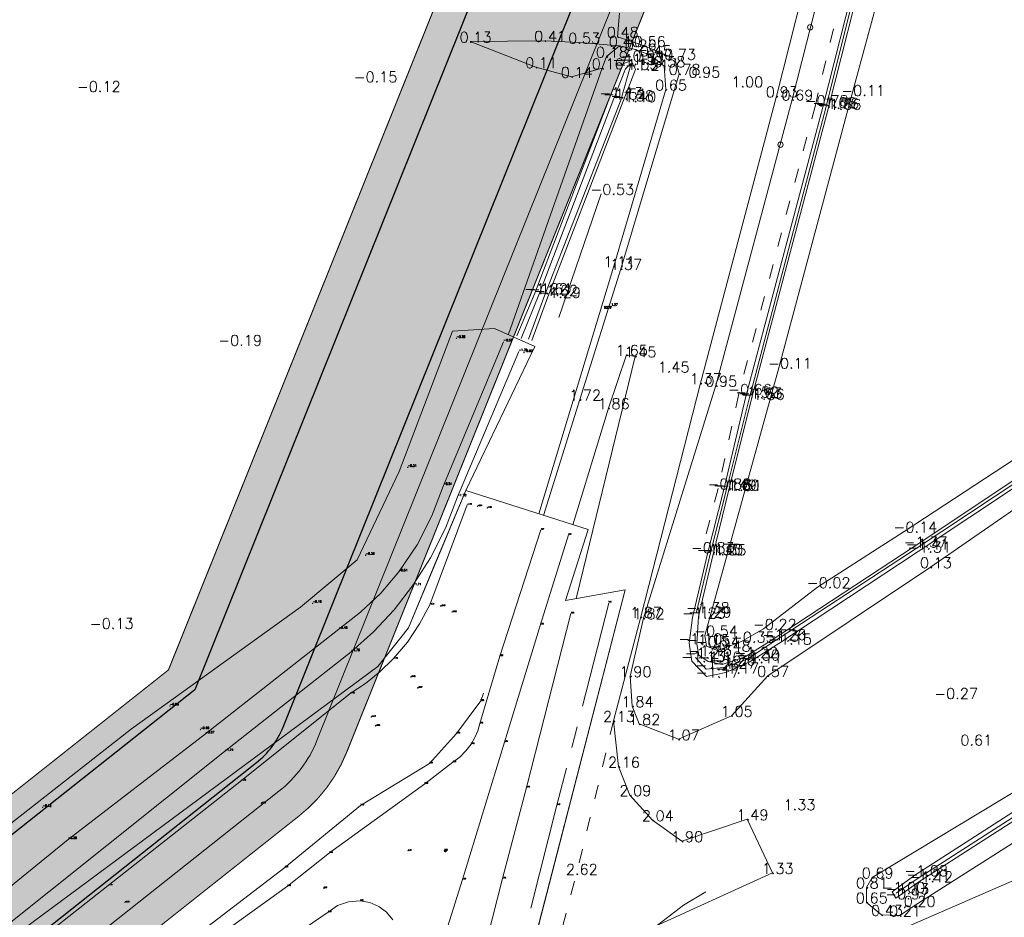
# Model space of a CAD drawing. Header units: metres. Extents: x 102665 to 103901, y 415762 to 419767.
# Tile 35 of 93: x 103212 to 103304, y 418170 to 418254. Entities that reach past the tile are written whole.
import ezdxf
from ezdxf.enums import TextEntityAlignment as Align

# ---------------------------------------------------------------- set-up
doc = ezdxf.new("R2010")
doc.units = ezdxf.units.M
doc.header["$MEASUREMENT"] = 0
doc.linetypes.add('AM-AS', pattern=[16, 10, -2, 2, -2])
doc.linetypes.add('DGN Style 5', pattern=[3.09989794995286, 1.32852769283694, -1.77137025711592])
for name, color, linetype, lineweight in [('B-GV-GR-BOOM-S', 90, 'Continuous', 13), ('B-WE-AM-AS-G', 10, 'AM-AS', 13), ('B-WE-GW-TALUD-G', 90, 'Continuous', 13), ('B-WE-VH-KANTVERHARDING-G', 8, 'Continuous', 18), ('DTM 15-11-2017_terristrisch', 3, 'Continuous', 0), ('DTM-Bodemsloot', 162, 'Continuous', 0), ('DTM-Grondslag', 135, 'Continuous', 0), ('DTM-Hoogtecijfer', 7, 'Continuous', 0), ('DTM-Kant-asfalt', 137, 'Continuous', 0), ('DTM-Meetpunt', 40, 'Continuous', 0), ('DTM-Teen-sloot', 142, 'Continuous', 0), ('DTM-Watergrens', 140, 'Continuous', 0), ('DTM_27-12-2009_terrestrisch', 97, 'Continuous', 0), ('DTM_31-01-2018_terrestrisch', 2, 'Continuous', 0), ('DTM_hoogtelijn', 251, 'DGN Style 5', 0), ('DTM_talud', 94, 'Continuous', 0), ('mp', 7, 'Continuous', 0), ('N-WE-GW-TALUDLIJN-G', 90, 'Continuous', 18), ('N-WE-GW-VOORBELASTING-G', 90, 'Continuous', 35), ('N-WE-OG-ZONE_BELEMMERING-A', 7, 'Continuous', 18)]:
    doc.layers.add(name, color=color, linetype=linetype, lineweight=lineweight)
doc.layers.add('N-RO-WH-WATER_HATCH', color=7, linetype='Continuous', lineweight=18, true_color=0xa7c2e4)
doc.styles.get("Standard").update_dxf_attribs({"font": 'txt.shx'})

# ---------------------------------------------------------------- blocks, each defined once
blk = doc.blocks.new('145_3')
at = {"layer": 'B-GV-GR-BOOM-S'}
blk.add_circle((3.044192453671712e-05, 8.286728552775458e-05), 0.025, dxfattribs=at)
at = {"layer": 'B-GV-GR-BOOM-S', "extrusion": (0, 0, -1)}
for start, end in [(0, 180), (180, 0)]:
    blk.add_arc((-3.044192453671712e-05, 8.286728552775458e-05), 0.025, start, end, dxfattribs=at)
blk = doc.blocks.new('145_8')
at = {"layer": 'B-GV-GR-BOOM-S'}
blk.add_circle((2.380456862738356e-05, 5.488810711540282e-05), 0.025, dxfattribs=at)
at = {"layer": 'B-GV-GR-BOOM-S', "extrusion": (0, 0, -1)}
for start, end in [(0, 180), (180, 0)]:
    blk.add_arc((-2.380456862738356e-05, 5.488810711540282e-05), 0.025, start, end, dxfattribs=at)
blk = doc.blocks.new('MP')
at = {"layer": 'mp', "color": 0, "linetype": 'ByBlock', "lineweight": -2, "elevation": -0.036, "flags": 128}
blk.add_lwpolyline([(-0.005000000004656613, -0.008660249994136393), (-0.01000000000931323, 0), (-0.005000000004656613, 0.008660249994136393), (0.005000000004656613, 0.008660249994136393), (0.01000000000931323, 0), (0.005000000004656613, -0.008660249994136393), (-0.005000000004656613, -0.008660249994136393)], close=True, dxfattribs=at)

msp = doc.modelspace()

# ---------------------------------------------------------------- hatches: boundary and pattern name
at = {"layer": 'N-RO-WH-WATER_HATCH', "transparency": 33554687}
h = msp.add_hatch(color=256, dxfattribs=at)
h.dxf.hatch_style = 1
edge = h.paths.add_edge_path()
edge.add_line((102994.7155803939, 418216.5549733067), (103019.8460106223, 418202.2572684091))
edge.add_line((103019.8460106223, 418202.2572684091), (103151.6146730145, 418123.754278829))
edge.add_arc((103154.3894348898, 418127.9017659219), 4.990085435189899, 236.2165897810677, 299.5505656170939)
edge.add_line((103156.8505025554, 418123.5607869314), (103233.9592729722, 418184.6365101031))
edge.add_arc((103229.0562082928, 418190.9578989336), 7.999999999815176, 307.7982619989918, 338.1082114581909)
edge.add_line((103236.4793258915, 418187.9750605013), (103241.1792994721, 418199.6714555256))
edge.add_line((103241.1792994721, 418199.6714555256), (103267.6649151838, 418265.5837885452))
edge.add_line((103267.6649151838, 418265.5837885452), (103286.062468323, 418336.1478269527))
edge.add_line((103286.062468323, 418336.1478269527), (103289.35340789, 418352.799868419))
edge.add_arc((103267.2803389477, 418357.162164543), 22.50000000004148, 348.8207063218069, 401.9508086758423)
edge.add_arc((103267.280338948, 418357.1621645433), 22.49999999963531, 41.95080867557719, 46.81058128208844)
edge.add_arc((103314.5047993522, 418407.469722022), 46.49999999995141, 216.9952642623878, 226.8105812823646, ccw=False)
edge.add_arc((103273.3725089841, 418376.479647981), 4.999999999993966, 36.99526426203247, 104.9857698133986)
edge.add_line((103272.0796133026, 418381.3095983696), (103272.0795580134, 418381.3095835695))
edge.add_line((103272.0795580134, 418381.3095835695), (103100.3515442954, 418335.3403255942))
edge.add_line((103100.3515442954, 418335.3403255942), (103102.6787841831, 418326.6464223))
edge.add_line((103102.6787841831, 418326.6464223), (103268.3295967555, 418370.9888960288))
edge.add_arc((103269.6225078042, 418366.1589497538), 4.999999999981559, 42.627233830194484, 104.9859521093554, ccw=False)
edge.add_arc((103314.5047993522, 418407.469722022), 55.99999999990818, 222.627233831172, 227.2989196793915)
edge.add_arc((103267.7108379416, 418356.7615011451), 12.9999890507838, -11.179266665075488, 47.29894669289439, ccw=False)
edge.add_line((103280.4641571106, 418354.2410715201), (103277.2855412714, 418338.1573842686))
edge.add_line((103277.2855412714, 418338.1573842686), (103259.1004668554, 418268.4083105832))
edge.add_line((103259.1004668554, 418268.4083105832), (103228.1881705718, 418191.4797018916))
edge.add_line((103228.1881705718, 418191.4797018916), (103157.2684235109, 418135.3428331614))
edge.add_arc((103152.4981498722, 418141.9721206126), 8.167188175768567, 240.4870041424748, 305.73787040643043, ccw=False)
edge.add_line((103148.4748217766, 418134.8646742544), (103057.7237901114, 418189.2459584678))
edge.add_line((103057.7237901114, 418189.2459584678), (103028.8361156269, 418200.1920626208))
edge.add_line((103028.8361156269, 418200.1920626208), (102996.2447540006, 418218.9373056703))
edge.add_line((102996.2447540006, 418218.9373056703), (102986.1556681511, 418224.9435906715))
edge.add_arc((102990.3285939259, 418231.8268200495), 8.049357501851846, 188.0813954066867, 238.7738565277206, ccw=False)
edge.add_line((102982.3591717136, 418230.6952433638), (102981.2796353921, 418238.4612698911))
edge.add_line((102981.2796353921, 418238.4612698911), (102975.4332560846, 418280.5192682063))
edge.add_line((102975.4332560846, 418280.5192682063), (102974.0595793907, 418290.4012975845))
edge.add_arc((102976.040531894, 418290.6766649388), 2.000000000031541, 104.98595211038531, 187.9138327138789, ccw=False)
edge.add_line((102975.5233674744, 418292.6086434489), (102978.9851337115, 418293.5353112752))
edge.add_line((102978.9851337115, 418293.5353112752), (103021.0716738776, 418304.8013067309))
edge.add_line((103021.0716738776, 418304.8013067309), (103043.2690298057, 418310.7432375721))
edge.add_line((103043.2690298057, 418310.7432375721), (103052.9256102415, 418313.3281730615))
edge.add_line((103052.9256102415, 418313.3281730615), (103068.8691594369, 418317.596076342))
edge.add_line((103068.8691594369, 418317.596076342), (103066.5419129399, 418326.2899399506))
edge.add_line((103066.5419129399, 418326.2899399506), (102973.6229035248, 418301.4167888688))
edge.add_arc((102976.5965989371, 418290.3079124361), 11.50000000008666, 104.9859521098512, 187.9138327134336)
edge.add_line((102965.2061220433, 418288.7245501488), (102972.9441484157, 418233.0583193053))
edge.add_arc((102980.8679584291, 418234.1597887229), 8.000000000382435, 187.9138327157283, 239.1143796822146)
edge.add_line((102976.7613513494, 418227.2942386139), (102994.7155803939, 418216.5549733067))
at = {"layer": 'N-WE-OG-ZONE_BELEMMERING-A', "true_color": 0x2776bb, "transparency": 33554483}
h = msp.add_hatch(color=152, dxfattribs=at)
h.dxf.hatch_style = 1
edge = h.paths.add_edge_path()
edge.add_line((103088.3225627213, 418154.0268911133), (103148.2138964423, 418118.3073522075))
edge.add_arc((103154.3894348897, 418127.9017659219), 11.41008543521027, 237.2322446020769, 302.5448021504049)
edge.add_line((103160.5275922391, 418118.2833942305), (103237.9235618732, 418179.5865999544))
edge.add_arc((103229.0562082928, 418190.9578989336), 14.4199999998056, 307.9471514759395, 338.1082114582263)
edge.add_line((103242.4363777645, 418185.5813326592), (103247.1363513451, 418197.2777276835))
edge.add_line((103247.1363513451, 418197.2777276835), (103273.7742216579, 418263.5689628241))
edge.add_line((103273.7742216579, 418263.5689628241), (103292.3233429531, 418334.714342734))
edge.add_line((103292.3233429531, 418334.714342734), (103295.6515902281, 418351.5551599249))
edge.add_arc((103267.2803389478, 418357.1621645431), 28.91999999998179, 348.8207063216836, 401.9508086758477)
edge.add_arc((103267.2803389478, 418357.162164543), 28.91999999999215, 41.95080867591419, 46.81058128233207)
edge.add_arc((103314.5047993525, 418407.4697220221), 40.08000000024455, 216.9952642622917, 226.8105812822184, ccw=False)
edge.add_arc((103273.3725089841, 418376.479647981), 11.41999999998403, 36.99526426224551, 104.9857698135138)
edge.add_line((103270.4195352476, 418387.5112546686), (103270.4194615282, 418387.511234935))
edge.add_line((103270.4194615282, 418387.511234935), (103092.7023147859, 418339.9387607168))
edge.add_line((103092.7023147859, 418339.9387607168), (103098.2928605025, 418319.0540792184))
edge.add_line((103098.2928605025, 418319.0540792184), (103256.8054109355, 418361.4857370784))
edge.add_arc((103260.6841440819, 418346.9958982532), 14.99999999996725, -11.179293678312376, 104.9859521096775, ccw=False)
edge.add_line((103275.3995233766, 418344.0877008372), (103274.3598989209, 418338.8272367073))
edge.add_line((103274.3598989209, 418338.8272367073), (103256.245650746, 418269.3498179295))
edge.add_line((103256.245650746, 418269.3498179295), (103225.7015501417, 418193.3375041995))
edge.add_line((103225.7015501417, 418193.3375041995), (103155.4665310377, 418137.7426351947))
edge.add_arc((103152.5130287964, 418141.684089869), 4.925265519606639, 239.06844152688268, 306.8458054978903, ccw=False)
edge.add_line((103149.9813743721, 418137.4592861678), (103081.8210851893, 418178.3033844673))
edge.add_line((103081.8210851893, 418178.3033844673), (103088.3225627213, 418154.0268911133))

# ---------------------------------------------------------------- linework, layer by layer
for points in [[(103019.8460106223, 418202.2572684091), (103151.6146730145, 418123.754278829, 0.283602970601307), (103156.8505025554, 418123.5607869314), (103233.9592729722, 418184.6365101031, 0.1330285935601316), (103236.4793258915, 418187.9750605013), (103241.1792994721, 418199.6714555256), (103267.6649151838, 418265.5837885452), (103286.062468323, 418336.1478269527), (103289.35340789, 418352.799868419, 0.2360679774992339), (103284.0140172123, 418372.2032420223, 0.02120793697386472), (103282.6796195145, 418373.5668028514, -0.04285360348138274), (103277.3659352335, 418379.4883930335, 0.305685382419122), (103272.0796133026, 418381.3095983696), (103272.0795580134, 418381.3095835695), (103100.3515442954, 418335.3403255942)], [(103102.6787841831, 418326.6464223), (103268.3295967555, 418370.9888960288, -0.2790108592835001), (103273.3013841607, 418369.5450786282, 0.02038689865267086), (103276.5270818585, 418366.3152207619, -0.2608449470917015), (103280.4641571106, 418354.2410715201), (103277.2855412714, 418338.1573842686), (103259.1004668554, 418268.4083105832), (103228.1881705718, 418191.4797018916), (103157.2684235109, 418135.3428331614, -0.292661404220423), (103148.4748217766, 418134.8646742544), (103057.7237901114, 418189.2459584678)]]:
    msp.add_lwpolyline(points, format="xyb")
at = {"layer": 'B-WE-AM-AS-G'}
msp.add_polyline3d([(103267.0894559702, 418199.6106857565, 1.941471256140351), (103262.198, 418180.648, 2.487), (103258.8, 418167.126, 2.948), (103255.329, 418153.906, 3.285), (103250.902, 418136.831, 3.514), (103249.6174826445, 418131.8718093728, 3.530471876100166)], dxfattribs=at)
at = {"layer": 'B-WE-GW-TALUD-G', "extrusion": (-0.1035900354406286, 0.1267953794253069, 0.9865049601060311), "elevation": 42330.50624152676, "flags": 128}
msp.add_lwpolyline([(-344472.9544013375, -255049.4366809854), (-344488.9149490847, -255049.1435178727), (-344505.4972341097, -255049.0946573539)], dxfattribs=at)
at = {"layer": 'B-WE-GW-TALUD-G'}
for points in [[(103257.19, 418224.143, -0.515), (103251.53, 418210.663, -0.505), (103250.4598737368, 418207.7944446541, -0.508), (103249.0555357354, 418205.0738537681, -0.511), (103247.337, 418202.54, -0.514), (103245.6433067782, 418200.555790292, -0.493), (103243.7568000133, 418198.753908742, -0.472), (103241.697, 418197.153, -0.451), (103229.183, 418187.3290000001, -0.571), (103216.268, 418177.417, -0.2849999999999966)], [(103255.3011252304, 418191.1577174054, 2.762947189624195), (103255.034, 418190.419, 2.577), (103252.775, 418187.358, 2.7), (103250.237, 418184.551, 2.714), (103243.757, 418180.618, 2.651), (103236.645, 418174.784, 2.606), (103224.969, 418165.853, 2.368), (103216.288, 418159.786, 2.085)]]:
    msp.add_polyline3d(points, dxfattribs=at)
at = {"layer": 'B-WE-VH-KANTVERHARDING-G', "color": 6}
msp.add_lwpolyline([(103239.754, 418082.137), (103246.4, 418106.805), (103250.798, 418124.442), (103258.027, 418152.478), (103259.468, 418157.452), (103260.023, 418158.466), (103261.692, 418160.698), (103263.275, 418162.645), (103265.497, 418164.648), (103267.918, 418166.902), (103271.651, 418169.381), (103274.084, 418171.258), (103276.195, 418172.486)], dxfattribs=at)
at = {"layer": 'DTM 15-11-2017_terristrisch', "flags": 128}
msp.add_lwpolyline([(103217.3617547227, 418002.5410318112), (103254.1539330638, 418144.9103371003), (103268.6162776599, 418200.8731543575), (103262.9999574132, 418199.8700267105), (103265.1248435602, 418206.5084692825), (103253.632533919, 418210.1870202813), (103250.7423998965, 418203.2743562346), (103248.2449816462, 418197.30099541), (103245.3567892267, 418193.6540857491), (103241.5267903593, 418190.8194603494), (103206.8999536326, 418165.1917475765), (103215.42625007, 418158.6832844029), (103219.2510451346, 418153.1512489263), (103240.6876146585, 418167.9722828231), (103245.5890089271, 418166.396218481), (103243.0391455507, 418146.5659990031), (103234.0296282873, 418144.778726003), (103223.490192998, 418140.7786388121), (103212.4832827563, 418133.6721009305), (103208.3185059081, 418117.6611136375), (103176.8223809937, 418093.9425115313)], dxfattribs=at)
at = {"layer": 'DTM-Bodemsloot', "extrusion": (-0.0007426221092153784, -0.0001811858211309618, 0.9999997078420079), "elevation": -154.0231856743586, "flags": 128}
msp.add_lwpolyline([(103258.8081613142, 418224.4340023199), (103260.5183309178, 418228.682949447), (103267.5064039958, 418246.9799665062), (103268.6063739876, 418249.7779590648), (103269.1523842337, 418250.25496152), (103268.1753525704, 418246.8189539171), (103261.0313263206, 418228.5309482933), (103259.5059609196, 418224.3686842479)], dxfattribs=at)
at = {"layer": 'DTM-Bodemsloot'}
for points in [[(103338.152, 418439.426, -1.673), (103337.289, 418435.745, -1.707), (103331.545, 418414.787, -1.741), (103324.133, 418385.881, -1.675), (103318.767, 418365.8560000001, -1.714), (103313.409, 418345.368, -1.737), (103305.665, 418316.303, -1.741), (103298.277, 418288.588, -1.705), (103292.263, 418265.333, -1.809), (103287.475, 418246.123, -1.756), (103280.276, 418218.931, -1.628), (103278.122, 418210.271, -1.596), (103276.593, 418204.21, -1.4), (103275.312, 418198.7640000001, -1.38)], [(103275.203, 418194.502, -1.214), (103276.216, 418193.397, -1.265), (103277.842, 418193.574, -1.27), (103280.045, 418194.33, -1.298), (103282.722, 418196.112, -1.313), (103295.948, 418204.743, -1.414), (103315.528, 418217.7, -1.488), (103329.535, 418225.776, -1.631), (103344.249, 418232.301, -1.622), (103356.638, 418236.434, -1.664), (103371.669, 418239.863, -1.561), (103395.253, 418244.688, -1.204), (103422.812, 418249.176, -1.575), (103440.814, 418251.571, -1.296)], [(103441.8, 418223.33, -1.634), (103441.518, 418223.891, -1.564), (103439.699, 418224.266, -1.347), (103414.564, 418221.635, -1.127), (103393.664, 418218.163, -1.368), (103385.007, 418212.292, -1.346), (103377.348, 418204.556, -1.335), (103363.329, 418197.645, -1.32), (103352.856, 418195.959, -1.295), (103338.347, 418195.4760000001, -1.449), (103328.111, 418193.445, -1.359), (103319.417, 418188.697, -1.231), (103296.032, 418173.724, -1.21), (103294.071, 418172.374, -1.13)]]:
    msp.add_polyline3d(points, dxfattribs=at)
at = {"layer": 'DTM-Kant-asfalt', "extrusion": (0.4116050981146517, -0.09319084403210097, 0.9065851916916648), "elevation": 3532.547115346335, "flags": 128}
msp.add_lwpolyline([(430664.7236545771, -7582.098612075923), (430676.2348120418, -7583.022732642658), (430685.0216810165, -7583.811789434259)], dxfattribs=at)
at = {"layer": 'DTM-Kant-asfalt'}
for points in [[(103287.71, 418266.519, 0.8230000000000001), (103282.824, 418247.211, 0.931), (103275.685, 418220.267, 1.369), (103270.067, 418198.308, 1.874), (103267.528, 418188.554, 2.134), (103267.996, 418184.2530000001, 2.157), (103269.063, 418181.585, 2.088), (103271.18, 418179.2260000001, 2.045), (103273.938, 418177.258, 1.897), (103280.078, 418179.316, 1.494), (103282.438, 418174.271, 1.334), (103270.773, 418168.952, 2.197), (103266.118, 418165.206, 2.497), (103261.348, 418160.498, 3.029), (103259.464, 418157.115, 3.126), (103259.2829806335, 418156.4251707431, 3.135248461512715)], [(103268.077, 418255.012, 0.525), (103267.876, 418252.799, 0.479), (103270.428, 418251.929, 0.5550000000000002), (103273.269, 418250.7260000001, 0.73), (103273.691, 418249.306, 0.781), (103268.207, 418231.0140000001, 1.369), (103264.349, 418218.7260000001, 1.722), (103260.940716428, 418207.847758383, 2.139159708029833)], [(103263.6782243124, 418206.9715148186, 2.230248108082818), (103267.037, 418217.921, 1.863), (103268.737, 418222.936, 1.65), (103269.546, 418222.785, 1.446), (103264.035, 418200.171, 1.963), (103264.0025017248, 418200.0490905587, 1.966567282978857)], [(103260.692, 418206.498, 1.97), (103256.832, 418194.642, 2.516), (103254.953, 418188.293, 2.746), (103254.758516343, 418187.6221871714, 2.762), (103254.4852088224, 418186.979445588, 2.778), (103254.137, 418186.374, 2.794), (103253.6453273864, 418185.729198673, 2.821666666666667), (103253.0689439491, 418185.1588541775, 2.849333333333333), (103252.419, 418184.674, 2.877), (103249.777, 418182.637, 2.887), (103240.835, 418176.148, 2.834), (103236.892, 418173.029, 2.786), (103222.26, 418162.517, 2.48), (103217.424, 418158.783, 2.321)], [(103246.6834723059, 418132.5861548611, 3.615140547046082), (103251.045, 418149.667, 3.433), (103255.207, 418166.372, 3.025), (103257.098, 418173.739, 2.776), (103259.335, 418182.294, 2.482000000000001), (103263.51, 418198.643, 1.988)], [(103250.706, 418165.299, 3.702), (103253.337, 418173.654, 3.299), (103257.287, 418186.566, 2.736000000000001)], [(103237.077, 418168.107, 2.846), (103240.705, 418170.578, 2.964), (103241.5979954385, 418171.2069192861, 3.029333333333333), (103242.6273249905, 418171.5722424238, 3.094666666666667), (103243.717, 418171.647, 3.16), (103244.6166530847, 418171.4816245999, 3.2262), (103245.4556280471, 418171.117144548, 3.2924), (103246.1904838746, 418170.572432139, 3.3586), (103246.7831707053, 418169.8756918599, 3.4248)]]:
    msp.add_polyline3d(points, dxfattribs=at)
at = {"layer": 'DTM-Teen-sloot'}
for points in [[(103258.606, 418223.23, -1.745), (103252.86, 418209.5900000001, -1.7), (103251.7358872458, 418206.6642406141, -1.704333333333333), (103250.3248387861, 418203.8655552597, -1.708666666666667), (103248.641, 418201.222, -1.713), (103246.9015777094, 418198.9919590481, -1.729666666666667), (103244.9679833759, 418196.9280100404, -1.746333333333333), (103242.856, 418195.047, -1.763), (103230.981, 418185.6660000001, -1.738), (103192.316, 418154.831, -1.718), (103180.225, 418145.076, -1.726), (103165.184, 418133.572, -1.713), (103162.5256809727, 418131.0289594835, -1.712), (103159.356395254, 418129.1609811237, -1.711), (103155.844, 418128.067, -1.71), (103152.4696375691, 418127.7946734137, -1.71425), (103149.1135976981, 418128.2390605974, -1.7185), (103145.9264021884, 418129.3802303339, -1.72275), (103143.051, 418131.167, -1.727), (103128.949, 418139.725, -1.725), (103102.584, 418155.425, -1.72)], [(103208.925, 418164.366, -1.66), (103220.04, 418173.082, -1.74), (103232.559, 418182.937, -1.732), (103242.767, 418191.11, -1.733), (103244.2167470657, 418192.0764357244, -1.721), (103245.5728105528, 418193.17044504, -1.709), (103246.824, 418194.383, -1.697), (103248.1498570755, 418195.9504249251, -1.711), (103249.3005851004, 418197.6505845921, -1.725), (103250.263, 418199.464, -1.739), (103253.776, 418208.841, -1.718)]]:
    msp.add_polyline3d(points, dxfattribs=at)
at = {"layer": 'DTM_27-12-2009_terrestrisch'}
msp.add_polyline3d([(103016.0520518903, 418215.9252325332, 0), (103132.5049217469, 418146.0837690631, 0), (103152.7085263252, 418137.1083250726, 0), (103160.7957000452, 418138.9714564, 0), (103183.1908835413, 418155.9985996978, 0), (103205.6325300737, 418174.8011055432, 0), (103222.2167943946, 418187.7943609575, 0), (103238.1114951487, 418199.2338482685, 0), (103243.4247821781, 418203.6848551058, 0), (103247.3711006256, 418211.9716183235, 0), (103252.3925824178, 418225.1438872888, 0), (103256.3389008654, 418225.3941586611, 0), (103260.118473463, 418223.6978749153, 0), (103253.632533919, 418210.1870202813, 0), (103265.1248435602, 418206.5084692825, 0), (103262.9999574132, 418199.8700267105, 0), (103268.6162776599, 418200.8731543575, 0), (103256.6658205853, 418154.6302204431, 0), (103276.5040292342, 418168.5741932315, 0), (103292.2724401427, 418167.9784355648, 0), (103306.8182413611, 418174.2990520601, 0), (103330.7683749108, 418188.6344709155, 0), (103356.5408012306, 418190.719622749, 0), (103377.9248490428, 418200.5123893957, 0)], dxfattribs=at)
at = {"layer": 'DTM_31-01-2018_terrestrisch', "elevation": 7.130224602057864, "flags": 128}
msp.add_lwpolyline([(103206.8999536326, 418165.1917475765), (103241.5267903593, 418190.8194603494), (103245.3567892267, 418193.6540857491), (103248.2449816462, 418197.30099541), (103253.632533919, 418210.1870202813), (103260.118473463, 418223.6978749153), (103260.118473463, 418223.6978749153), (103256.3389008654, 418225.3941586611), (103252.3925824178, 418225.1438872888), (103247.3711006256, 418211.9716183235), (103243.4247821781, 418203.6848551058), (103238.1114951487, 418199.2338482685), (103222.2167943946, 418187.7943609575), (103205.6325300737, 418174.8011055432)], dxfattribs=at)
at = {"layer": 'DTM_hoogtelijn', "extrusion": (-0.1801154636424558, 0.07714056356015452, 0.9806160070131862), "elevation": 13661.31467959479, "flags": 128}
msp.add_lwpolyline([(-425071.9478902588, -68359.75891123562), (-425057.3689987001, -68357.26324160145), (-425039.8731176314, -68354.69612130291)], dxfattribs=at)
at = {"layer": 'DTM_hoogtelijn'}
msp.add_polyline3d([(103330.353, 418414.9050000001, -0.564), (103322.449, 418387.115, -0.128), (103317.012, 418366.191, -0.175), (103312.099, 418346.109, -0.285), (103303.865, 418317.0300000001, 0.044), (103296.974, 418288.926, -0.472), (103291.081, 418265.603, -0.5580000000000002), (103286.476, 418246.375, -0.776), (103279.28, 418219.262, -0.66), (103277.35, 418210.386, -0.875), (103275.786, 418204.407, -0.8300000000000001)], dxfattribs=at)
at = {"layer": 'DTM_talud', "extrusion": (0.0001204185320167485, 0.001134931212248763, 0.9999993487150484), "elevation": 485.8491248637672, "flags": 128}
msp.add_lwpolyline([(103258.4388196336, 418224.4131619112), (103260.1133983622, 418228.4459197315), (103267.1823878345, 418246.8268081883), (103268.4063868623, 418249.9637969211), (103269.1833702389, 418250.2976399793), (103269.5943963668, 418249.4468867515), (103268.4054194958, 418246.4741067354), (103261.3514061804, 418228.0859935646), (103259.8521189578, 418223.9891215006)], dxfattribs=at)
at = {"layer": 'DTM_talud', "extrusion": (0.003630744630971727, 0.01060911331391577, 0.9999371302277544), "elevation": 4811.538579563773, "flags": 128}
msp.add_lwpolyline([(103261.6887683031, 418198.9174977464), (103265.6652012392, 418210.5359891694)], dxfattribs=at)
at = {"layer": 'DTM_talud', "extrusion": (0.01109562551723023, 0.03661543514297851, 0.9992678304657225), "elevation": 16460.64709731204, "flags": 128}
msp.add_lwpolyline([(22461.00746707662, -429890.8347484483), (22461.00746707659, -429866.4941203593)], dxfattribs=at)
at = {"layer": 'DTM_talud'}
for points in [[(103371.171, 418241.804, -0.316), (103356.205, 418238.406, -0.638), (103343.495, 418234.209, -0.5560000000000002), (103328.394, 418227.696, -0.449), (103314.744, 418219.383, -0.316), (103294.814, 418206.331, -0.14), (103286.673, 418201.113, -0.016), (103281.604, 418197.206, -0.217), (103279.548, 418195.994, -0.354), (103277.286, 418195.172, -0.477), (103276.264, 418195.583, -0.544), (103276.085, 418196.5790000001, -0.538), (103283.035, 418221.721, -0.114), (103289.913, 418247.332, -0.114), (103296.861, 418272.947, -0.032)], [(103289.216, 418266.244, 0.735), (103284.294, 418246.903, 0.695), (103277.134, 418220.035, 0.9550000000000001), (103270.327, 418198.198, 1.817), (103269.085, 418192.755, 1.895), (103269.277, 418189.946, 1.835), (103269.909, 418188.268, 1.82), (103273.624, 418186.819, 1.072), (103278.59, 418189.039, 1.049), (103282.005, 418192.785, 0.573), (103297.303, 418202.995, 0.132), (103316.166, 418216.054, -0.081), (103330.262, 418224.332, -0.573), (103344.89, 418230.783, -0.7020000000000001), (103356.283, 418234.487, -0.652), (103371.891, 418238.447, -0.8240000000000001)], [(103292.028, 418265.338, -1.716), (103287.192, 418246.2, -1.664), (103279.952, 418219.025, -1.524), (103277.87, 418210.281, -1.493), (103276.342, 418204.2310000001, -1.352), (103274.947, 418198.263, -1.225), (103274.608, 418195.849, -1.099), (103274.857, 418194.168, -1.133), (103276.245, 418192.709, -1.17), (103278.081, 418193.087, -1.173), (103280.247, 418194.0790000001, -1.107), (103283.041, 418195.814, -1.153), (103296.124, 418204.445, -1.31), (103315.663, 418217.406, -1.324), (103329.733, 418225.487, -1.525), (103344.515, 418231.8180000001, -1.519), (103356.509, 418235.985, -1.598), (103371.741, 418239.595, -1.527)], [(103371.466, 418240.3, -1.469), (103356.477, 418237.059, -1.571), (103343.938, 418232.8510000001, -1.52), (103329.205, 418226.23, -1.574), (103315.345, 418217.937, -1.37), (103295.769, 418204.93, -1.367), (103282.511, 418196.2310000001, -1.264), (103279.873, 418194.558, -1.216), (103277.72, 418193.86, -1.26), (103276.398, 418194.132, -1.16), (103275.523, 418194.725, -1.133), (103275.332, 418195.763, -1.152), (103275.51, 418198.358, -1.292), (103276.884, 418204.194, -1.349), (103278.339, 418210.248, -1.511), (103280.485, 418218.806, -1.563), (103287.689, 418246.038, -1.663), (103292.58, 418265.343, -1.74)], [(103266.458, 418249.843, 0.16), (103263.555, 418249.038, 0.142), (103263.555, 418249.038, 0.142), (103260.215, 418249.942, 0.11), (103254.051, 418252.337, 0.125), (103261.054, 418252.428, 0.411), (103264.259, 418252.244, 0.534), (103268.072, 418251.934, 0.4020000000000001)], [(103257.6438663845, 418224.874726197, -0.4565249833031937), (103266.458, 418249.843, 0.16), (103266.861, 418250.931, 0.183), (103268.072, 418251.934, 0.4020000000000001), (103269.57, 418251.607, 0.264), (103270.983, 418251.057, 0.453), (103272.267, 418250.048, 0.5760000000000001), (103272.421, 418247.845, 0.645), (103267.558, 418231.265, 1.11)], [(103378.379, 418203.2310000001, -0.009000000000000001), (103363.61, 418195.687, -0.087), (103352.875, 418194.103, -0.147), (103338.522, 418193.387, -0.159), (103328.625, 418191.513, -0.196), (103320.038, 418186.627, -0.011), (103295.771, 418171.19, 0.203), (103294.409, 418170.286, 0.207), (103292.706, 418170.343, 0.432), (103291.28, 418171.509, 0.649), (103291.289, 418172.913, 0.813), (103291.826, 418173.8510000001, 0.692), (103318.574, 418189.957, 0.08900000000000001), (103327.56, 418195.059, 0.048), (103338.127, 418197.251, -0.499), (103352.512, 418197.276, -0.531), (103362.762, 418199.14, -0.138), (103376.278, 418205.667, -0.076)], [(103377.707, 418204.096, -1.301), (103363.413, 418197.279, -1.29), (103352.927, 418195.629, -1.173), (103338.385, 418195.1550000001, -1.362), (103328.269, 418193.164, -1.289), (103319.658, 418188.4920000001, -1.182), (103296.301, 418173.5030000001, -1.12), (103294.039, 418171.894, -0.9710000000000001), (103293.689, 418172.508, -0.998), (103295.83, 418174.066, -1.077), (103319.165, 418189.0520000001, -1.179), (103327.958, 418193.77, -1.217), (103338.28, 418195.931, -1.374), (103352.839, 418196.423, -1.152), (103363.216, 418198.008, -1.298), (103376.971, 418204.947, -1.287)]]:
    msp.add_polyline3d(points, dxfattribs=at)
at = {"layer": 'N-WE-GW-TALUDLIJN-G', "transparency": 33554687, "flags": 128}
msp.add_lwpolyline([(103018.1250227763, 418199.3016341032), (103149.7973440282, 418120.8560410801, 0.2899423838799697), (103158.7939419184, 418120.7372802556), (103236.0703055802, 418181.9457493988, 0.132606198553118), (103239.652708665, 418186.6998970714), (103244.3526822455, 418198.3962920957), (103270.9194055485, 418264.5104701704), (103289.3977006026, 418335.3841951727), (103292.7085143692, 418352.1367994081, 0.2360679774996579), (103286.5575363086, 418374.4894857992, 0.02120793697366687), (103285.0203101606, 418376.0603078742, -0.04285360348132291), (103280.097438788, 418381.5463746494, 0.3056853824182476), (103271.1952726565, 418384.6132844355), (103271.1952065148, 418384.6132667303), (103096.3760291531, 418337.8165396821)], format="xyb", dxfattribs=at)
at = {"layer": 'N-WE-GW-VOORBELASTING-G', "color": 6, "transparency": 33554687, "const_width": 0.1, "flags": 128}
msp.add_lwpolyline([(103088.3225627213, 418154.0268911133), (103148.2138964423, 418118.3073522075, 0.2929536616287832), (103160.5275922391, 418118.2833942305), (103237.9235618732, 418179.5865999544, 0.1323675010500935), (103242.4363777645, 418185.5813326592), (103247.1363513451, 418197.2777276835), (103273.7742216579, 418263.5689628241), (103292.3233429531, 418334.714342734), (103295.6515902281, 418351.5551599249, 0.2360679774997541), (103288.7886934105, 418376.4949627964, 0.02120793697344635), (103287.0735475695, 418378.247592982, -0.0428536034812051), (103282.4934945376, 418383.351621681, 0.3056853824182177), (103270.4195352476, 418387.5112546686), (103270.4194615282, 418387.511234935), (103092.7023147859, 418339.9387607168), (103098.2928605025, 418319.0540792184), (103256.8054109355, 418361.4857370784, -0.5552519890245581), (103275.3995233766, 418344.0877008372), (103274.3598989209, 418338.8272367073), (103256.245650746, 418269.3498179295), (103225.7015501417, 418193.3375041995), (103155.4665310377, 418137.7426351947, -0.3046687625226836), (103149.9813743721, 418137.4592861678), (103081.8210851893, 418178.3033844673)], format="xyb", close=True, dxfattribs=at)

# ---------------------------------------------------------------- block references
at = {"layer": 'B-GV-GR-BOOM-S', "xscale": 10, "yscale": 10, "zscale": 10}
for name, p in [('145_8', (103285.987, 418253.691)), ('145_3', (103283.205, 418242.654))]:
    msp.add_blockref(name, p, dxfattribs=at)
at = {"layer": 'DTM-Grondslag', "xscale": 2.5, "yscale": 2.5, "zscale": 2.5}
msp.add_blockref('MP', (103267.313, 418227.482, 1.273), dxfattribs=at)
at = {"layer": 'DTM-Meetpunt', "xscale": 2.5, "yscale": 2.5, "zscale": 2.5}
for p in [(103252.764, 418224.467, -0.284), (103259.104, 418223.149, -1.999), (103248.182, 418212.36, -0.31), (103254.754, 418208.703, -0.642), (103255.665, 418208.549, -0.328), (103244.233, 418204.108, -0.379), (103239.253, 418199.598, -0.189), (103251.289, 418199.328, -0.5890000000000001), (103252.358, 418198.769, -0.223), (103248.479, 418192.669, -0.55), (103249.133, 418191.65, -0.365), (103225.846, 418189.957, -0.047), (103244.76, 418188.92, -0.42), (103228.708, 418187.73, -0.196), (103245.168, 418188.083, -0.229), (103213.885, 418180.425, -0.116), (103234.425, 418180.806, -0.391), (103248.224, 418176.354, 3.18), (103251.62, 418176.364, 3.233), (103240.298, 418172.838, 2.923), (103221.622, 418171.505, -0.791)]:
    msp.add_blockref('MP', p, dxfattribs=at)

# ---------------------------------------------------------------- texts
at = {"layer": 'B-WE-AM-AS-G'}
for s, p in [('1.93', (103267.016, 418199.67)), ('2.49', (103262.198, 418180.648))]:
    msp.add_text(s, height=0.1, dxfattribs=at).set_placement(p, align=Align.BOTTOM_LEFT)
at = {"layer": 'B-WE-GW-TALUD-G'}
for s, height, p in [('-0.52', 0.2, (103257.19, 418224.143)), ('-0.51', 0.2, (103251.53, 418210.663)), ('-0.51', 0.2, (103247.337, 418202.54)), ('-0.45', 0.2, (103241.697, 418197.153)), ('2.58', 0.1, (103255.034, 418190.419)), ('-0.57', 0.2, (103229.183, 418187.3290000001)), ('2.70', 0.1, (103252.775, 418187.358)), ('2.71', 0.1, (103250.237, 418184.551)), ('2.65', 0.1, (103243.757, 418180.618)), ('-0.29', 0.2, (103216.268, 418177.417)), ('2.61', 0.1, (103236.645, 418174.784))]:
    msp.add_text(s, height=height, dxfattribs=at).set_placement(p, align=Align.BOTTOM_LEFT)
at = {"layer": 'DTM-Grondslag'}
msp.add_text('9019', height=0.2, dxfattribs=at).set_placement((103267.313, 418227.482), align=Align.TOP_RIGHT)
msp.add_text('1.27', height=0.2, dxfattribs=at).set_placement((103267.313, 418227.482), align=Align.BOTTOM_LEFT)
at = {"layer": 'DTM-Hoogtecijfer', "linetype": 'Continuous', "lineweight": 0}
for s, p in [('0.13', (103253.051889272, 418252.2439653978)), ('0.41', (103260.054889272, 418252.3349653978)), ('0.53', (103263.259889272, 418252.1509653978)), ('0.48', (103266.876889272, 418252.7059653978)), ('0.40', (103267.072889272, 418251.8409653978)), ('0.40', (103267.072889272, 418251.8409653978)), ('0.26', (103268.570889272, 418251.5139653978)), ('0.56', (103269.428889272, 418251.8359653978)), ('0.18', (103265.861889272, 418250.8379653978)), ('-0.99', (103268.184889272, 418250.4869653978)), ('0.45', (103269.983889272, 418250.9639653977)), ('0.73', (103272.269889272, 418250.6329653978)), ('0.11', (103259.215889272, 418249.8489653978)), ('0.16', (103265.458889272, 418249.7499653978)), ('0.16', (103265.458889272, 418249.7499653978)), ('-1.13', (103267.407889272, 418250.1529653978)), ('-1.55', (103267.636889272, 418249.7059653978)), ('-1.53', (103268.182889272, 418250.1829653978)), ('-1.21', (103268.595889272, 418249.6359653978)), ('0.58', (103271.267889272, 418249.9549653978)), ('-0.15', (103243.0995778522, 418248.5209653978)), ('0.14', (103262.555889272, 418248.9449653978)), ('0.78', (103272.691889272, 418249.2129653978)), ('0.95', (103274.5505778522, 418248.9569653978)), ('-0.12', (103217.0945778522, 418247.6139653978)), ('0.65', (103271.421889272, 418247.7519653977)), ('1.00', (103278.584889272, 418248.0509653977)), ('-1.13', (103266.183889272, 418247.0159653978)), ('-1.51', (103266.536889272, 418246.9079653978)), ('-1.58', (103267.205889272, 418246.7469653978)), ('-1.40', (103267.406889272, 418246.6629653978)), ('0.93', (103281.824889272, 418247.1179653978)), ('0.69', (103283.294889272, 418246.8099653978)), ('-0.11', (103288.913889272, 418247.2389653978)), ('-0.78', (103285.476889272, 418246.2819653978)), ('-1.66', (103286.192889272, 418246.1069653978)), ('-1.76', (103286.475889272, 418246.0299653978)), ('-1.66', (103286.689889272, 418245.9449653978)), ('-0.53', (103265.344889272, 418237.9529653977)), ('1.11', (103266.558889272, 418231.1719653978)), ('1.11', (103266.558889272, 418231.1719653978)), ('1.37', (103267.207889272, 418230.9209653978)), ('-1.22', (103259.114889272, 418228.6349653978)), ('-1.61', (103259.548889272, 418228.6109653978)), ('-1.62', (103260.061889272, 418228.4589653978)), ('-1.29', (103260.352889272, 418228.2749653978)), ('-0.19', (103230.3755778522, 418223.7769653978)), ('1.65', (103267.737889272, 418222.8429653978)), ('1.45', (103268.546889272, 418222.6919653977)), ('-0.11', (103282.035889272, 418221.6279653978)), ('1.45', (103271.664889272, 418221.2679653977)), ('1.37', (103274.685889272, 418220.1739653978)), ('0.95', (103276.134889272, 418219.9419653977)), ('-0.66', (103278.280889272, 418219.1689653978)), ('-1.52', (103278.952889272, 418218.9319653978)), ('-1.63', (103279.276889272, 418218.8379653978)), ('1.72', (103263.349889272, 418218.6329653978)), ('-1.56', (103279.485889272, 418218.7129653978)), ('1.86', (103266.037889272, 418217.8279653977)), ('-0.88', (103276.350889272, 418210.2929653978)), ('-1.49', (103276.870889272, 418210.1879653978)), ('-1.60', (103277.122889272, 418210.1779653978)), ('-1.51', (103277.339889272, 418210.1549653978)), ('-0.14', (103293.814889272, 418206.2379653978)), ('-0.83', (103274.786889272, 418204.3139653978)), ('-1.35', (103275.342889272, 418204.1379653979)), ('-1.40', (103275.593889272, 418204.1169653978)), ('-1.35', (103275.884889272, 418204.1009653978)), ('-1.37', (103294.769889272, 418204.8369653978)), ('-1.41', (103294.948889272, 418204.6499653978)), ('-1.31', (103295.124889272, 418204.3519653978)), ('0.13', (103296.303889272, 418202.9019653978)), ('-0.02', (103285.673889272, 418201.0199653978)), ('-1.38', (103274.312889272, 418198.6709653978)), ('1.87', (103269.067889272, 418198.2149653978)), ('1.82', (103269.327889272, 418198.1049653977)), ('-1.23', (103273.947889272, 418198.1699653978)), ('-1.29', (103274.510889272, 418198.2649653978)), ('-0.13', (103218.3135778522, 418197.1879653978)), ('-0.22', (103280.604889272, 418197.1129653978)), ('-1.10', (103273.608889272, 418195.7559653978)), ('-0.54', (103275.085889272, 418196.4859653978)), ('-0.35', (103278.548889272, 418195.9009653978)), ('-1.26', (103281.511889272, 418196.1379653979)), ('-1.31', (103281.722889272, 418196.0189653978)), ('-1.15', (103282.041889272, 418195.7209653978)), ('-1.15', (103274.332889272, 418195.6699653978)), ('-0.54', (103275.264889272, 418195.4899653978)), ('-0.48', (103276.286889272, 418195.0789653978)), ('-1.13', (103273.857889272, 418194.0749653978)), ('-1.21', (103274.203889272, 418194.4089653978)), ('-1.13', (103274.523889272, 418194.6319653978)), ('-1.16', (103275.398889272, 418194.0389653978)), ('-1.22', (103278.873889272, 418194.4649653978)), ('-1.30', (103279.045889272, 418194.2369653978)), ('-1.11', (103279.247889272, 418193.9859653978)), ('-1.26', (103275.216889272, 418193.3039653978)), ('-1.26', (103276.720889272, 418193.7669653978)), ('-1.27', (103276.842889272, 418193.4809653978)), ('-1.17', (103277.081889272, 418192.9939653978)), ('1.90', (103268.085889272, 418192.6619653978)), ('-1.17', (103275.245889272, 418192.6159653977)), ('0.57', (103281.005889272, 418192.6919653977)), ('-0.27', (103297.6505778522, 418190.6129653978)), ('1.84', (103268.277889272, 418189.8529653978)), ('2.13', (103266.528889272, 418188.4609653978)), ('2.13', (103266.528889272, 418188.4609653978)), ('1.05', (103277.590889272, 418188.9459653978)), ('1.82', (103268.909889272, 418188.1749653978)), ('1.07', (103272.624889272, 418186.7259653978)), ('0.61', (103300.0955778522, 418186.2399653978)), ('2.16', (103266.996889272, 418184.1599653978)), ('2.09', (103268.063889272, 418181.4919653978)), ('1.33', (103283.4905778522, 418180.1669653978)), ('2.04', (103270.180889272, 418179.1329653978)), ('1.49', (103279.078889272, 418179.2229653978)), ('1.90', (103272.938889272, 418177.1649653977)), ('2.62', (103263.038889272, 418174.0959653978)), ('1.33', (103281.438889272, 418174.1779653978)), ('0.69', (103290.826889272, 418173.7579653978)), ('-1.08', (103294.830889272, 418173.9729653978)), ('-1.21', (103295.032889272, 418173.6309653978)), ('0.81', (103290.289889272, 418172.8199653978)), ('-1.12', (103295.301889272, 418173.4099653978)), ('-1.00', (103292.689889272, 418172.4149653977)), ('-0.97', (103293.039889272, 418171.8009653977)), ('-1.13', (103293.071889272, 418172.2809653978)), ('0.65', (103290.280889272, 418171.4159653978)), ('0.20', (103294.771889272, 418171.0969653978)), ('0.43', (103291.706889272, 418170.2499653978)), ('0.21', (103293.409889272, 418170.1929653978))]:
    msp.add_text(s, height=1, dxfattribs=at).set_placement(p)
at = {"layer": 'DTM-Hoogtecijfer'}
for s, p in [('-0.64', (103254.754, 418208.703)), ('-0.33', (103255.665, 418208.549)), ('-0.59', (103251.289, 418199.328)), ('-0.22', (103252.358, 418198.769)), ('-0.55', (103248.479, 418192.669)), ('-0.37', (103249.133, 418191.65)), ('-0.42', (103244.76, 418188.92)), ('-0.23', (103245.168, 418188.083)), ('-0.39', (103234.425, 418180.806)), ('3.18', (103248.224, 418176.354)), ('3.23', (103251.62, 418176.364)), ('2.92', (103240.298, 418172.838)), ('-0.79', (103221.622, 418171.505))]:
    msp.add_text(s, height=0.1, dxfattribs=at).set_placement(p, align=Align.BOTTOM_LEFT)
msp.add_text('ASF', height=0.1, dxfattribs=at).set_placement((103251.62, 418176.3640000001), align=Align.TOP_LEFT)
at = {"layer": 'DTM-Kant-asfalt'}
for s, p in [('1.97', (103260.692, 418206.498)), ('2.01', (103263.284, 418206.02)), ('1.99', (103263.51, 418198.643)), ('2.35', (103260.646, 418197.608)), ('2.52', (103256.832, 418194.642)), ('2.75', (103254.953, 418188.293)), ('2.74', (103257.287, 418186.566)), ('2.79', (103254.137, 418186.374)), ('2.88', (103252.419, 418184.674)), ('2.89', (103249.777, 418182.637)), ('2.48', (103259.335, 418182.294)), ('2.83', (103240.835, 418176.148)), ('3.30', (103253.337, 418173.654)), ('2.78', (103257.098, 418173.739)), ('2.79', (103236.892, 418173.029)), ('3.16', (103243.717, 418171.647)), ('2.96', (103240.705, 418170.578))]:
    msp.add_text(s, height=0.1, dxfattribs=at).set_placement(p, align=Align.BOTTOM_LEFT)
at = {"layer": 'DTM-Meetpunt'}
for s, p in [('-0.28', (103252.764, 418224.467)), ('-2.00', (103259.104, 418223.149)), ('-0.31', (103248.182, 418212.36)), ('-0.38', (103244.233, 418204.108)), ('-0.19', (103239.253, 418199.598)), ('-0.05', (103225.846, 418189.957)), ('-0.20', (103228.708, 418187.73)), ('-0.12', (103213.885, 418180.425))]:
    msp.add_text(s, height=0.2, dxfattribs=at).set_placement(p, align=Align.BOTTOM_LEFT)
at = {"layer": 'DTM-Teen-sloot'}
for s, p in [('-1.72', (103253.776, 418208.841)), ('-1.74', (103250.263, 418199.464)), ('-1.70', (103246.824, 418194.383)), ('-1.73', (103242.767, 418191.11)), ('-1.73', (103232.559, 418182.937)), ('-1.74', (103220.04, 418173.082))]:
    msp.add_text(s, height=0.1, dxfattribs=at).set_placement(p, align=Align.BOTTOM_LEFT)
at = {"layer": 'DTM-Watergrens'}
for s, p in [('-1.75', (103258.606, 418223.23)), ('-1.70', (103252.86, 418209.5900000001)), ('-1.71', (103248.641, 418201.222)), ('-1.76', (103242.856, 418195.047)), ('-1.74', (103230.981, 418185.6660000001))]:
    msp.add_text(s, height=0.2, dxfattribs=at).set_placement(p, align=Align.BOTTOM_LEFT)

doc.saveas('drawing.dxf')
